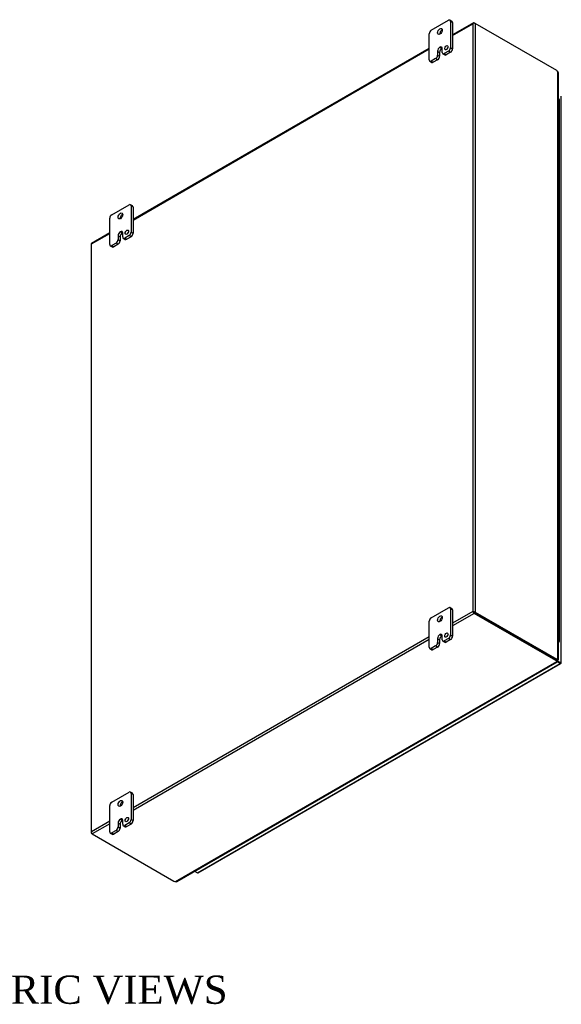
# Model space of a CAD drawing. Header units: inches. Extents: x 22 to 234, y 4 to 157.
# Tile 9 of 9: x 206 to 234, y 105 to 157. Entities that reach past the tile are written whole.
import ezdxf
from ezdxf.enums import TextEntityAlignment as Align

# ---------------------------------------------------------------- set-up
doc = ezdxf.new("R2010")
doc.units = ezdxf.units.IN
doc.header["$MEASUREMENT"] = 0
for name, color, linetype in [('COM48449', 7, 'CONTINUOUS'), ('COM71782-4', 7, 'CONTINUOUS'), ('DEFAULT', 7, 'CONTINUOUS'), ('FET07710', 7, 'CONTINUOUS'), ('HNG10620-44B', 7, 'CONTINUOUS'), ('HNG10620-44C', 7, 'CONTINUOUS'), ('HNG10620-44P', 7, 'CONTINUOUS')]:
    doc.layers.add(name, color=color, linetype=linetype)
doc.styles.add('SEACAD_TIMES_NEW_ROMAN', font='times.ttf')

msp = doc.modelspace()

# ---------------------------------------------------------------- linework, layer by layer
at = {"layer": 'COM48449', "color": 7}
for p, q in [((229.683, 156.883), (228.575, 156.243)), ((229.669, 156.865), (229.669, 156.865)), ((229.726, 156.879), (229.767, 156.856)), ((228.575, 156.214), (229.645, 156.832)), ((229.645, 156.832), (229.645, 125.62)), ((234.104, 154.352), (229.767, 156.856)), ((229.767, 156.856), (229.767, 125.596)), ((227.338, 155.529), (211.604, 146.446)), ((211.604, 146.416), (227.338, 155.5)), ((234.17, 123.073), (234.17, 154.294)), ((234.196, 123.059), (234.196, 154.238)), ((210.367, 145.731), (209.4, 145.173)), ((209.402, 145.145), (210.367, 145.702)), ((209.377, 145.133), (209.377, 113.874)), ((209.402, 113.933), (209.402, 145.145)), ((229.645, 125.62), (228.575, 125.002)), ((229.726, 125.526), (228.575, 124.861)), ((229.686, 125.596), (229.645, 125.62)), ((229.669, 125.606), (229.726, 125.573)), ((229.669, 125.606), (229.726, 125.573)), ((229.726, 125.573), (234.063, 123.069)), ((234.063, 123.069), (229.726, 125.573)), ((234.063, 123.022), (229.726, 125.526)), ((229.767, 125.596), (234.104, 123.093)), ((227.338, 124.288), (211.604, 115.204)), ((227.338, 124.147), (211.604, 115.063)), ((213.863, 111.283), (234.113, 122.974)), ((213.924, 111.289), (234.138, 122.959)), ((234.104, 123.093), (234.063, 123.069)), ((234.063, 123.022), (234.063, 123.069)), ((234.113, 123.021), (234.113, 122.974)), ((234.12, 122.991), (234.131, 122.984)), ((234.12, 122.991), (234.131, 122.984)), ((234.125, 122.983), (234.14, 122.963)), ((234.13, 123.05), (234.17, 123.073)), ((234.17, 123.052), (234.159, 123.059)), ((234.16, 123.059), (234.17, 123.052)), ((234.168, 123.059), (234.194, 123.055)), ((210.367, 114.49), (209.402, 113.933)), ((210.367, 114.349), (209.443, 113.815)), ((209.386, 113.896), (209.386, 113.896)), ((209.443, 113.815), (209.402, 113.839)), ((209.443, 113.815), (213.78, 111.312))]:
    msp.add_line(p, q, dxfattribs=at)
for centre, radius, start, end in [((234.121, 154.238), 0.0746, 0.3232, 48.8002), ((234.191, 123.025), 0.0781, 187.3468, 212.3906), ((234.091, 122.955), 0.0494, 8.366, 35.9004), ((234.165, 122.981), 0.0781, 87.6094, 112.6532), ((234.176, 123.101), 0.0494, 264.0996, 291.6339), ((213.887, 111.353), 0.0745, 251.1668, 299.6948)]:
    msp.add_arc(centre, radius, start, end, dxfattribs=at)
for centre, major_axis, ratio, start_param, end_param in [((229.706, 156.797), (0.061, 0.106), 0.577982, 1.230411, 1.570248), ((229.706, 156.797), (0.061, 0.106), 0.577982, 1.231508, 1.571345), ((229.726, 156.809), (0.0432, -0.0748), 0.57735, 2.356194, 3.587154), ((229.706, 156.82), (0.0864, 0), 0.57735, 0.785398, 2.016358), ((234.104, 154.189), (-0.1, 0.173), 0.57735, 5.006396, 5.497787), ((209.464, 145.133), (0.0864, 0), 0.57735, 2.696031, 3.141593), ((209.443, 145.098), (0.0432, -0.0748), 0.57735, 3.141593, 3.587154), ((209.464, 145.11), (-0.0863, 0.0499), 0.000948, 0.445015, 0.784852), ((209.464, 145.11), (-0.0864, 0.0498), 0.000948, -0.784852, -0.445015), ((229.706, 125.585), (-0.0864, 0.0498), 0.000948, -1.124689, -0.784852), ((229.706, 125.585), (-0.0863, 0.0499), 0.000948, 0.784852, 1.124689), ((229.706, 125.561), (0.0864, 0), 0.57735, 0.785398, 2.016358), ((229.726, 125.596), (0.0432, -0.0748), 0.57735, 4.266828, 5.497787), ((229.706, 125.585), (0.0288, -0.0166), 0.000948, 0.785944, 2.356741), ((229.706, 125.585), (0.0288, -0.0166), 0.000948, 3.926445, 5.497241), ((234.063, 123.232), (0.1, -0.173), 0.57735, 5.497787, 5.989178), ((233.922, 122.987), (0.2, 0), 0.57735, 0.294007, 0.785398), ((233.922, 122.94), (0.2, 0), 0.57735, 0.294007, 0.785398), ((234.104, 123.256), (0.1, -0.173), 0.57735, 5.497787, 5.989178), ((209.464, 113.874), (0.0864, 0), 0.57735, 2.696031, 3.926991), ((209.464, 113.898), (-0.061, -0.106), 0.577982, 4.712938, 5.052774), ((209.464, 113.898), (-0.061, -0.106), 0.577982, 4.71184, 5.051677), ((209.443, 113.886), (0.0432, -0.0748), 0.57735, 4.266828, 5.497787), ((213.921, 111.393), (-0.2, 0), 0.57735, 0.785398, 1.276789)]:
    msp.add_ellipse(centre, major_axis=major_axis, ratio=ratio, start_param=start_param, end_param=end_param, dxfattribs=at)
for points, knots in [([(234.113, 123.014), (234.113, 123.015), (234.113, 123.015), (234.113, 123.017), (234.113, 123.019), (234.113, 123.021)], [0.6776933, 0.6776933, 0.6776933, 0.6776933, 0.75, 0.75, 1, 1, 1, 1]), ([(234.14, 122.963), (234.14, 122.962), (234.14, 122.961), (234.14, 122.961), (234.139, 122.96), (234.138, 122.959), (234.137, 122.959), (234.136, 122.959), (234.134, 122.959), (234.132, 122.959), (234.129, 122.961), (234.125, 122.963), (234.121, 122.967), (234.117, 122.97), (234.114, 122.972), (234.113, 122.974)], [0, 0, 0, 0, 0.058508, 0.117588, 0.177234, 0.23744, 0.298196, 0.359495, 0.421327, 0.483683, 0.609872, 0.738031, 0.824554, 0.911887, 1, 1, 1, 1]), ([(234.17, 123.073), (234.172, 123.073), (234.174, 123.072), (234.177, 123.071), (234.181, 123.07), (234.183, 123.069), (234.186, 123.068), (234.188, 123.067), (234.19, 123.066), (234.192, 123.065), (234.194, 123.063), (234.195, 123.061), (234.196, 123.059), (234.196, 123.057), (234.194, 123.056), (234.194, 123.055)], [0, 0, 0, 0, 0.058839, 0.117335, 0.175479, 0.233264, 0.290679, 0.347718, 0.404373, 0.460635, 0.516498, 0.640635, 0.762642, 0.882451, 1, 1, 1, 1])]:
    msp.add_open_spline(points, degree=3, knots=knots, dxfattribs=at)
at = {"layer": 'COM71782-4', "color": 7}
for p, q in [((234.35, 122.904), (234.35, 152.991)), ((233.896, 123.166), (233.896, 123.166)), ((233.918, 123.153), (233.918, 123.153)), ((234.113, 123.014), (234.284, 122.916)), ((234.284, 122.916), (234.113, 123.014)), ((234.284, 122.869), (234.133, 122.956)), ((234.284, 122.916), (234.284, 122.916)), ((234.284, 122.916), (234.284, 122.916)), ((234.284, 122.916), (234.325, 122.892)), ((234.342, 122.882), (234.284, 122.916)), ((234.342, 122.882), (234.284, 122.916)), ((215.026, 111.75), (234.284, 122.869)), ((215.069, 111.746), (234.327, 122.864)), ((214.875, 111.837), (215.026, 111.75))]:
    msp.add_line(p, q, dxfattribs=at)
for centre, major_axis, ratio, start_param, end_param in [((234.264, 122.927), (-0.0288, 0.0166), 0.000948, 2.356741, 3.927537), ((234.264, 122.927), (-0.0288, 0.0166), 0.000948, 2.355648, 3.926445), ((234.284, 122.939), (-0.0432, 0.0748), 0.57735, 2.356194, 3.587154), ((234.264, 122.927), (0.0864, -0.0498), 0.000948, -0.784852, -0.445015), ((234.264, 122.927), (0.0863, -0.0499), 0.000948, 0.445015, 0.784852), ((234.264, 122.904), (-0.0864, 0), 0.57735, 2.696031, 3.141593), ((215.026, 111.82), (-0.0432, 0.0748), 0.57735, 2.356194, 3.141593)]:
    msp.add_ellipse(centre, major_axis=major_axis, ratio=ratio, start_param=start_param, end_param=end_param, dxfattribs=at)
at = {"layer": 'FET07710', "color": 7}
for p, q in [((227.444, 156.489), (228.363, 157.02)), ((228.544, 156.966), (228.438, 157.027)), ((228.469, 156.958), (228.469, 155.57)), ((228.575, 156.897), (228.469, 156.958)), ((228.575, 156.897), (228.575, 155.509)), ((227.338, 154.917), (227.338, 156.305)), ((227.78, 155.377), (227.78, 155.172)), ((227.78, 155.377), (227.886, 155.315)), ((227.886, 155.315), (227.886, 155.111)), ((227.904, 155.59), (227.903, 155.59)), ((227.903, 155.59), (228.009, 155.529)), ((227.904, 155.59), (228.009, 155.529)), ((228.009, 155.529), (228.009, 155.529)), ((228.027, 155.315), (228.027, 155.519)), ((228.363, 155.387), (228.133, 155.254)), ((228.469, 155.325), (228.239, 155.193)), ((228.469, 155.325), (228.363, 155.387)), ((228.469, 155.57), (228.575, 155.509)), ((227.369, 154.848), (227.474, 154.787)), ((227.674, 154.989), (227.444, 154.856)), ((227.444, 154.856), (227.549, 154.795)), ((227.78, 154.928), (227.549, 154.795)), ((227.78, 154.928), (227.674, 154.989)), ((227.78, 155.172), (227.886, 155.111)), ((228.058, 155.246), (228.164, 155.185)), ((228.133, 155.254), (228.239, 155.193)), ((210.473, 146.691), (211.392, 147.222)), ((211.573, 147.168), (211.467, 147.229)), ((211.498, 147.16), (211.498, 145.772)), ((211.604, 147.099), (211.498, 147.16)), ((211.604, 147.099), (211.604, 145.711)), ((210.367, 145.119), (210.367, 146.507)), ((210.809, 145.579), (210.809, 145.374)), ((210.809, 145.579), (210.915, 145.518)), ((210.809, 145.374), (210.915, 145.313)), ((210.915, 145.518), (210.915, 145.313)), ((210.933, 145.792), (210.933, 145.792)), ((210.933, 145.792), (211.039, 145.731)), ((210.933, 145.792), (211.038, 145.731)), ((211.039, 145.731), (211.038, 145.731)), ((211.056, 145.517), (211.056, 145.721)), ((211.087, 145.448), (211.193, 145.387)), ((211.392, 145.589), (211.162, 145.456)), ((211.162, 145.456), (211.268, 145.395)), ((211.498, 145.527), (211.268, 145.395)), ((211.498, 145.527), (211.392, 145.589)), ((211.498, 145.772), (211.604, 145.711)), ((210.398, 145.05), (210.504, 144.989)), ((210.703, 145.191), (210.473, 145.058)), ((210.473, 145.058), (210.579, 144.997)), ((210.809, 145.13), (210.579, 144.997)), ((210.809, 145.13), (210.703, 145.191)), ((227.444, 125.299), (228.363, 125.829)), ((228.544, 125.776), (228.438, 125.837)), ((228.469, 125.768), (228.469, 124.38)), ((228.575, 125.707), (228.469, 125.768)), ((228.575, 125.707), (228.575, 124.319)), ((227.338, 123.727), (227.338, 125.115)), ((227.78, 124.186), (227.78, 123.982)), ((227.78, 124.186), (227.886, 124.125)), ((227.78, 123.982), (227.886, 123.921)), ((227.886, 124.125), (227.886, 123.921)), ((227.904, 124.4), (227.903, 124.4)), ((227.903, 124.4), (228.009, 124.339)), ((227.904, 124.4), (228.009, 124.339)), ((228.009, 124.339), (228.009, 124.339)), ((228.027, 124.125), (228.027, 124.329)), ((228.058, 124.056), (228.164, 123.995)), ((228.363, 124.196), (228.133, 124.064)), ((228.133, 124.064), (228.239, 124.003)), ((228.469, 124.135), (228.239, 124.003)), ((228.469, 124.135), (228.363, 124.196)), ((228.469, 124.38), (228.575, 124.319)), ((227.369, 123.658), (227.474, 123.597)), ((227.674, 123.799), (227.444, 123.666)), ((227.444, 123.666), (227.549, 123.605)), ((227.78, 123.737), (227.549, 123.605)), ((227.78, 123.737), (227.674, 123.799)), ((210.473, 115.501), (211.392, 116.031)), ((211.573, 115.978), (211.467, 116.039)), ((211.498, 115.97), (211.498, 114.582)), ((211.604, 115.909), (211.498, 115.97)), ((211.604, 115.909), (211.604, 114.521)), ((210.367, 113.929), (210.367, 115.317)), ((210.933, 114.602), (210.933, 114.602)), ((210.933, 114.602), (211.039, 114.541)), ((210.933, 114.602), (211.038, 114.541)), ((211.039, 114.541), (211.038, 114.541)), ((211.056, 114.327), (211.056, 114.531)), ((211.498, 114.582), (211.604, 114.521)), ((210.703, 114.001), (210.473, 113.868)), ((210.809, 113.94), (210.703, 114.001)), ((210.809, 114.388), (210.809, 114.184)), ((210.809, 114.388), (210.915, 114.327)), ((210.809, 114.184), (210.915, 114.123)), ((210.915, 114.327), (210.915, 114.123)), ((211.087, 114.258), (211.193, 114.197)), ((211.392, 114.398), (211.162, 114.266)), ((211.162, 114.266), (211.268, 114.205)), ((211.498, 114.337), (211.268, 114.205)), ((211.498, 114.337), (211.392, 114.398)), ((210.398, 113.86), (210.504, 113.799)), ((210.473, 113.868), (210.579, 113.807)), ((210.809, 113.94), (210.579, 113.807))]:
    msp.add_line(p, q, dxfattribs=at)
for centre, major_axis, start_param, end_param in [((228.363, 156.897), (-0.075, -0.13), 2.356194, 3.926991), ((228.469, 156.836), (-0.075, -0.13), 2.356194, 3.141593), ((227.444, 156.366), (0.075, 0.13), 0.785398, 2.356194), ((228.009, 156.366), (0.087, 0.152), 0.649107, 2.492486), ((227.903, 155.448), (0.087, 0.151), 0.785398, 2.356194), ((228.009, 155.387), (0.087, 0.151), 0.785398, 2.356194), ((227.904, 155.448), (-0.087, -0.151), 2.356194, 3.926991), ((228.009, 155.387), (-0.087, -0.151), 3.793313, 3.926991), ((228.133, 155.376), (0.075, 0.13), 2.356194, 3.926991), ((228.354, 155.504), (0.062, 0.108), 1.008936, 2.132657), ((228.363, 155.509), (-0.075, -0.13), 0.785398, 2.356194), ((228.469, 155.448), (0.075, 0.13), 3.926991, 5.497787), ((227.444, 154.978), (0.075, 0.13), 2.356194, 3.926991), ((227.549, 154.917), (0.075, 0.13), 3.141593, 3.926991), ((227.674, 155.111), (-0.075, -0.13), 0.785398, 2.356194), ((227.78, 155.05), (0.075, 0.13), 3.926991, 5.497787), ((228.239, 155.315), (0.075, 0.13), 3.141593, 3.926991), ((211.392, 147.099), (-0.075, -0.13), 2.356194, 3.926991), ((211.498, 147.038), (-0.075, -0.13), 2.356194, 3.141593), ((210.473, 146.568), (0.075, 0.13), 0.785398, 2.356194), ((211.038, 146.569), (0.087, 0.152), 0.649107, 2.492486), ((210.703, 145.313), (-0.075, -0.13), 0.785398, 2.356194), ((210.933, 145.65), (0.087, 0.151), 0.785398, 2.356194), ((211.038, 145.589), (0.087, 0.151), 0.785398, 2.356194), ((210.933, 145.65), (-0.087, -0.151), 2.356194, 3.926991), ((211.039, 145.589), (-0.087, -0.151), 3.793313, 3.926991), ((211.162, 145.578), (0.075, 0.13), 2.356194, 3.926991), ((211.268, 145.517), (0.075, 0.13), 3.141593, 3.926991), ((211.383, 145.706), (0.062, 0.108), 1.008936, 2.132657), ((211.392, 145.711), (-0.075, -0.13), 0.785398, 2.356194), ((211.498, 145.65), (0.075, 0.13), 3.926991, 5.497787), ((210.473, 145.18), (0.075, 0.13), 2.356194, 3.926991), ((210.579, 145.119), (0.075, 0.13), 3.141593, 3.926991), ((210.809, 145.252), (0.075, 0.13), 3.926991, 5.497787), ((228.363, 125.707), (-0.075, -0.13), 2.356194, 3.926991), ((228.469, 125.646), (-0.075, -0.13), 2.356194, 3.141593), ((227.444, 125.176), (0.075, 0.13), 0.785398, 2.356194), ((228.009, 125.176), (0.087, 0.152), 0.649107, 2.492486), ((227.674, 123.921), (-0.075, -0.13), 0.785398, 2.356194), ((227.903, 124.258), (0.087, 0.151), 0.785398, 2.356194), ((227.78, 123.86), (0.075, 0.13), 3.926991, 5.497787), ((228.009, 124.197), (0.087, 0.151), 0.785398, 2.356194), ((227.904, 124.258), (-0.087, -0.151), 2.356194, 3.926991), ((228.009, 124.197), (-0.087, -0.151), 3.793313, 3.926991), ((228.133, 124.186), (0.075, 0.13), 2.356194, 3.926991), ((228.239, 124.125), (0.075, 0.13), 3.141593, 3.926991), ((228.354, 124.314), (0.063, 0.108), 1.008936, 2.132657), ((228.363, 124.319), (-0.075, -0.13), 0.785398, 2.356194), ((228.469, 124.258), (0.075, 0.13), 3.926991, 5.497787), ((227.444, 123.788), (0.075, 0.13), 2.356194, 3.926991), ((227.549, 123.727), (0.075, 0.13), 3.141593, 3.926991), ((211.392, 115.909), (-0.075, -0.13), 2.356194, 3.926991), ((211.498, 115.848), (-0.075, -0.13), 2.356194, 3.141593), ((210.473, 115.378), (0.075, 0.13), 0.785398, 2.356194), ((211.038, 115.378), (0.088, 0.152), 0.649107, 2.492486), ((210.933, 114.46), (0.087, 0.151), 0.785398, 2.356194), ((211.038, 114.399), (0.087, 0.151), 0.785398, 2.356194), ((210.933, 114.46), (-0.087, -0.151), 2.356194, 3.926991), ((211.039, 114.399), (-0.087, -0.151), 3.793313, 3.926991), ((211.383, 114.516), (0.062, 0.108), 1.008936, 2.132657), ((211.392, 114.521), (-0.075, -0.13), 0.785398, 2.356194), ((211.498, 114.46), (0.075, 0.13), 3.926991, 5.497787), ((210.703, 114.123), (-0.075, -0.13), 0.785398, 2.356194), ((210.809, 114.062), (0.075, 0.13), 3.926991, 5.497787), ((211.162, 114.388), (0.075, 0.13), 2.356194, 3.926991), ((211.268, 114.327), (0.075, 0.13), 3.141593, 3.926991), ((210.473, 113.99), (0.075, 0.13), 2.356194, 3.926991), ((210.579, 113.929), (0.075, 0.13), 3.141593, 3.926991)]:
    msp.add_ellipse(centre, major_axis=major_axis, ratio=0.57735, start_param=start_param, end_param=end_param, dxfattribs=at)
for centre, major_axis in [((227.903, 156.428), (0.087, 0.152)), ((228.248, 155.565), (0.063, 0.108)), ((210.933, 146.63), (0.088, 0.152)), ((211.277, 145.767), (0.062, 0.108)), ((227.903, 125.237), (0.088, 0.152)), ((228.248, 124.375), (0.062, 0.108)), ((210.933, 115.439), (0.088, 0.152)), ((211.277, 114.577), (0.062, 0.108))]:
    msp.add_ellipse(centre, major_axis=major_axis, ratio=0.57735, dxfattribs=at)
at = {"layer": 'HNG10620-44B', "color": 7}
for p, q in [((234.254, 151.484), (234.254, 152.137)), ((234.254, 150.177), (234.254, 150.831)), ((234.254, 148.871), (234.254, 149.524)), ((234.254, 147.565), (234.254, 148.218)), ((234.254, 146.258), (234.254, 146.911)), ((234.254, 144.952), (234.254, 145.605)), ((234.254, 143.645), (234.254, 144.299)), ((234.254, 142.339), (234.254, 142.992)), ((234.254, 141.033), (234.254, 141.686)), ((234.254, 139.726), (234.254, 140.379)), ((234.254, 138.42), (234.254, 139.073)), ((234.254, 137.113), (234.254, 137.767)), ((234.254, 135.807), (234.254, 136.46)), ((234.254, 134.501), (234.254, 135.154)), ((234.254, 133.194), (234.254, 133.847)), ((234.254, 131.888), (234.254, 132.541)), ((234.254, 130.581), (234.254, 131.235)), ((234.254, 129.275), (234.254, 129.928)), ((234.254, 127.969), (234.254, 128.622)), ((234.254, 126.662), (234.254, 127.315)), ((234.254, 125.356), (234.254, 126.009)), ((234.254, 124.049), (234.254, 124.703))]:
    msp.add_line(p, q, dxfattribs=at)
for centre, major_axis, start_param, end_param in [((234.131, 152.137), (-0.123, 0), 3.141593, 4.157881), ((234.131, 151.484), (-0.123, 0), 3.141593, 4.157881), ((234.131, 150.831), (-0.123, 0), 3.141593, 4.157881), ((234.131, 150.177), (-0.123, 0), 3.141593, 4.157881), ((234.131, 149.524), (-0.123, 0), 3.141593, 4.157881), ((234.131, 148.871), (-0.123, 0), 3.141593, 4.157881), ((234.131, 148.218), (-0.123, 0), 3.141593, 4.157881), ((234.131, 147.565), (-0.123, 0), 3.141593, 4.157881), ((234.131, 146.911), (-0.123, 0), 3.141593, 4.157881), ((234.131, 146.258), (-0.123, 0), 3.141593, 4.157881), ((234.131, 145.605), (-0.123, 0), 3.141593, 4.157881), ((234.131, 144.952), (-0.123, 0), 3.141593, 4.157881), ((234.131, 144.299), (-0.123, 0), 3.141593, 4.157881), ((234.131, 143.645), (-0.123, 0), 3.141593, 4.157881), ((234.131, 142.992), (-0.123, 0), 3.141593, 4.157881), ((234.131, 142.339), (-0.123, 0), 3.141593, 4.157881), ((234.131, 141.686), (-0.123, 0), 3.141593, 4.157881), ((234.131, 141.033), (-0.123, 0), 3.141593, 4.157881), ((234.131, 140.379), (-0.123, 0), 3.141593, 4.157881), ((234.131, 139.726), (-0.123, 0), 3.141593, 4.157881), ((234.131, 139.073), (-0.123, 0), 3.141593, 4.157881), ((234.131, 138.42), (-0.123, 0), 3.141593, 4.157881), ((234.131, 137.767), (-0.123, 0), 3.141593, 4.157881), ((234.131, 137.113), (-0.123, 0), 3.141593, 4.157881), ((234.131, 136.46), (-0.123, 0), 3.141593, 4.157881), ((234.131, 135.807), (-0.123, 0), 3.141593, 4.157881), ((234.131, 135.154), (-0.123, 0), 3.141593, 4.157881), ((234.131, 134.501), (-0.123, 0), 3.141593, 4.157881), ((234.131, 133.847), (-0.123, 0), 3.141593, 4.157881), ((234.131, 133.194), (-0.123, 0), 3.141593, 4.157881), ((234.131, 132.541), (-0.123, 0), 3.141593, 4.157881), ((234.131, 131.888), (-0.123, 0), 3.141593, 4.157881), ((234.131, 131.235), (-0.123, 0), 3.141593, 4.157881), ((234.131, 130.581), (-0.123, 0), 3.141593, 4.157881), ((234.131, 129.928), (-0.123, 0), 3.141593, 4.157881), ((234.131, 129.275), (-0.123, 0), 3.141593, 4.157881), ((234.131, 128.622), (-0.123, 0), 3.141593, 4.157881), ((234.131, 127.969), (-0.123, 0), 3.141593, 4.157881), ((234.131, 127.315), (-0.123, 0), 3.141593, 4.157881), ((234.131, 126.662), (-0.123, 0), 3.141593, 4.157881), ((234.131, 126.009), (-0.123, 0), 3.141593, 4.157881), ((234.131, 125.356), (-0.123, 0), 3.141593, 4.157881), ((234.131, 124.703), (-0.123, 0), 3.141593, 4.157881), ((234.131, 124.049), (-0.123, 0), 2.125304, 4.157881), ((234.131, 124.049), (-0.075, 0), 2.612966, 3.670219)]:
    msp.add_ellipse(centre, major_axis=major_axis, ratio=0.57735, start_param=start_param, end_param=end_param, dxfattribs=at)
at = {"layer": 'HNG10620-44C', "color": 7}
for p, q in [((234.254, 152.137), (234.254, 152.79)), ((234.254, 150.831), (234.254, 151.484)), ((234.254, 149.524), (234.254, 150.177)), ((234.254, 148.218), (234.254, 148.871)), ((234.254, 146.911), (234.254, 147.565)), ((234.254, 145.605), (234.254, 146.258)), ((234.254, 144.299), (234.254, 144.952)), ((234.254, 142.992), (234.254, 143.645)), ((234.254, 141.686), (234.254, 142.339)), ((234.254, 140.379), (234.254, 141.033)), ((234.254, 139.073), (234.254, 139.726)), ((234.254, 137.767), (234.254, 138.42)), ((234.254, 136.46), (234.254, 137.113)), ((234.254, 135.154), (234.254, 135.807)), ((234.254, 133.847), (234.254, 134.501)), ((234.254, 132.541), (234.254, 133.194)), ((234.254, 131.235), (234.254, 131.888)), ((234.254, 129.928), (234.254, 130.581)), ((234.254, 128.622), (234.254, 129.275)), ((234.254, 127.315), (234.254, 127.969)), ((234.254, 126.009), (234.254, 126.662)), ((234.254, 124.703), (234.254, 125.356))]:
    msp.add_line(p, q, dxfattribs=at)
for centre in [(234.131, 152.79), (234.131, 152.137), (234.131, 151.484), (234.131, 150.831), (234.131, 150.177), (234.131, 149.524), (234.131, 148.871), (234.131, 148.218), (234.131, 147.565), (234.131, 146.911), (234.131, 146.258), (234.131, 145.605), (234.131, 144.952), (234.131, 144.299), (234.131, 143.645), (234.131, 142.992), (234.131, 142.339), (234.131, 141.686), (234.131, 141.033), (234.131, 140.379), (234.131, 139.726), (234.131, 139.073), (234.131, 138.42), (234.131, 137.767), (234.131, 137.113), (234.131, 136.46), (234.131, 135.807), (234.131, 135.154), (234.131, 134.501), (234.131, 133.847), (234.131, 133.194), (234.131, 132.541), (234.131, 131.888), (234.131, 131.235), (234.131, 130.581), (234.131, 129.928), (234.131, 129.275), (234.131, 128.622), (234.131, 127.969), (234.131, 127.315), (234.131, 126.662), (234.131, 126.009), (234.131, 125.356), (234.131, 124.703)]:
    msp.add_ellipse(centre, major_axis=(0.123, 0), ratio=0.57735, start_param=0, end_param=1.016289, dxfattribs=at)
at = {"layer": 'HNG10620-44P', "color": 7}
for start_param, end_param in [(0, 0.528627), (5.754558, 6.283185)]:
    msp.add_ellipse((234.131, 124.049), major_axis=(0.075, 0), ratio=0.57735, start_param=start_param, end_param=end_param, dxfattribs=at)

# ---------------------------------------------------------------- texts
at = {"layer": 'DEFAULT', "color": 7, "style": 'SEACAD_TIMES_NEW_ROMAN'}
msp.add_text('ISOMETRIC VIEWS', height=1.5, dxfattribs=at).set_placement((196.676, 106.294), align=Align.TOP_LEFT)

doc.saveas('drawing.dxf')
